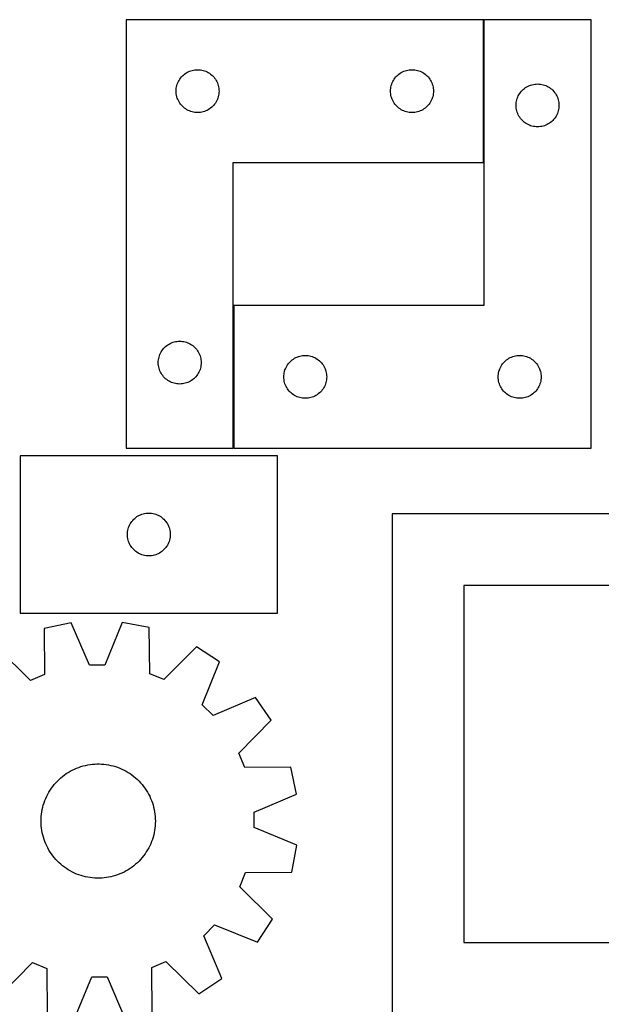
# Model space of a CAD drawing. Header units: millimetres. Extents: x 7 to 1243, y 7 to 2493.
# Tile 9 of 12: x 817 to 1061, y 1268 to 1682. Entities that reach past the tile are written whole.
import ezdxf

# ---------------------------------------------------------------- set-up
doc = ezdxf.new("R2010")
doc.units = ezdxf.units.MM
doc.layers.add('COMMON', color=5, linetype='CONTINUOUS', true_color=0x0000ff)
doc.layers.add('CUT', color=7, linetype='CONTINUOUS', true_color=0x000000)

msp = doc.modelspace()

# ---------------------------------------------------------------- linework, layer by layer
at = {"layer": 'COMMON'}
for p, q in [((1011.862964, 1621.959659), (1011.862964, 1681.959659)), ((906.862964, 1501.959659), (906.862964, 1561.959659))]:
    msp.add_line(p, q, dxfattribs=at)
at = {"layer": 'CUT'}
for p, q in [((861.762962, 1681.959659), (861.762962, 1501.959659)), ((1011.762962, 1681.959659), (861.762962, 1681.959659)), ((1011.762962, 1621.959659), (1011.762962, 1681.959659)), ((1056.962964, 1681.959659), (1011.962964, 1681.959659)), ((1011.962964, 1681.959659), (1011.962964, 1561.959659)), ((1056.962964, 1501.959659), (1056.962964, 1681.959659)), ((884.996403, 1657.893771), (885.399001, 1658.32362)), ((885.399001, 1658.32362), (885.828849, 1658.726217)), ((885.828849, 1658.726217), (886.284109, 1659.099839)), ((886.284109, 1659.099839), (886.76283, 1659.442885)), ((886.76283, 1659.442885), (887.262962, 1659.753888)), ((887.262962, 1659.753888), (887.782364, 1660.031514)), ((887.782364, 1660.031514), (888.318811, 1660.274575)), ((888.318811, 1660.274575), (888.870007, 1660.48203)), ((888.870007, 1660.48203), (889.43359, 1660.652991)), ((889.43359, 1660.652991), (890.007149, 1660.786726)), ((890.007149, 1660.786726), (890.588226, 1660.882663)), ((890.588226, 1660.882663), (891.174334, 1660.940389)), ((891.174334, 1660.940389), (891.762962, 1660.959659)), ((891.762962, 1660.959659), (892.35159, 1660.940389)), ((892.35159, 1660.940389), (892.937697, 1660.882663)), ((892.937697, 1660.882663), (893.518775, 1660.786726)), ((893.518775, 1660.786726), (894.092333, 1660.652991)), ((894.092333, 1660.652991), (894.655917, 1660.48203)), ((894.655917, 1660.48203), (895.207113, 1660.274575)), ((895.207113, 1660.274575), (895.74356, 1660.031514)), ((895.74356, 1660.031514), (896.262962, 1659.753888)), ((896.262962, 1659.753888), (896.763094, 1659.442885)), ((896.763094, 1659.442885), (897.241815, 1659.099839)), ((897.241815, 1659.099839), (897.697074, 1658.726217)), ((897.697074, 1658.726217), (898.126923, 1658.32362)), ((898.126923, 1658.32362), (898.52952, 1657.893771)), ((974.996403, 1657.893771), (975.399001, 1658.32362)), ((975.399001, 1658.32362), (975.828849, 1658.726217)), ((975.828849, 1658.726217), (976.284109, 1659.099839)), ((976.284109, 1659.099839), (976.76283, 1659.442885)), ((976.76283, 1659.442885), (977.262962, 1659.753888)), ((977.262962, 1659.753888), (977.782364, 1660.031514)), ((977.782364, 1660.031514), (978.318811, 1660.274575)), ((978.318811, 1660.274575), (978.870007, 1660.48203)), ((978.870007, 1660.48203), (979.43359, 1660.652991)), ((979.43359, 1660.652991), (980.007149, 1660.786726)), ((980.007149, 1660.786726), (980.588226, 1660.882663)), ((980.588226, 1660.882663), (981.174334, 1660.940389)), ((981.174334, 1660.940389), (981.762962, 1660.959659)), ((981.762962, 1660.959659), (982.35159, 1660.940389)), ((982.35159, 1660.940389), (982.937697, 1660.882663)), ((982.937697, 1660.882663), (983.518775, 1660.786726)), ((983.518775, 1660.786726), (984.092333, 1660.652991)), ((984.092333, 1660.652991), (984.655917, 1660.48203)), ((984.655917, 1660.48203), (985.207113, 1660.274575)), ((985.207113, 1660.274575), (985.74356, 1660.031514)), ((985.74356, 1660.031514), (986.262962, 1659.753888)), ((986.262962, 1659.753888), (986.763094, 1659.442885)), ((986.763094, 1659.442885), (987.241815, 1659.099839)), ((987.241815, 1659.099839), (987.697074, 1658.726217)), ((987.697074, 1658.726217), (988.126923, 1658.32362)), ((988.126923, 1658.32362), (988.52952, 1657.893771)), ((882.935894, 1653.715472), (883.069629, 1654.28903)), ((883.069629, 1654.28903), (883.240591, 1654.852614)), ((883.240591, 1654.852614), (883.448046, 1655.40381)), ((883.448046, 1655.40381), (883.691107, 1655.940257)), ((883.691107, 1655.940257), (883.968733, 1656.459659)), ((883.968733, 1656.459659), (884.279735, 1656.959791)), ((884.279735, 1656.959791), (884.622782, 1657.438512)), ((884.622782, 1657.438512), (884.996403, 1657.893771)), ((898.52952, 1657.893771), (898.903142, 1657.438512)), ((898.903142, 1657.438512), (899.246188, 1656.959791)), ((899.246188, 1656.959791), (899.55719, 1656.459659)), ((899.55719, 1656.459659), (899.834816, 1655.940257)), ((899.834816, 1655.940257), (900.077878, 1655.40381)), ((900.077878, 1655.40381), (900.285333, 1654.852614)), ((900.285333, 1654.852614), (900.456294, 1654.28903)), ((900.456294, 1654.28903), (900.590029, 1653.715472)), ((972.935894, 1653.715472), (973.069629, 1654.28903)), ((973.069629, 1654.28903), (973.240591, 1654.852614)), ((973.240591, 1654.852614), (973.448046, 1655.40381)), ((973.448046, 1655.40381), (973.691107, 1655.940257)), ((973.691107, 1655.940257), (973.968733, 1656.459659)), ((973.968733, 1656.459659), (974.279735, 1656.959791)), ((974.279735, 1656.959791), (974.622782, 1657.438512)), ((974.622782, 1657.438512), (974.996403, 1657.893771)), ((988.52952, 1657.893771), (988.903142, 1657.438512)), ((988.903142, 1657.438512), (989.246188, 1656.959791)), ((989.246188, 1656.959791), (989.55719, 1656.459659)), ((989.55719, 1656.459659), (989.834816, 1655.940257)), ((989.834816, 1655.940257), (990.077878, 1655.40381)), ((990.077878, 1655.40381), (990.285333, 1654.852614)), ((990.285333, 1654.852614), (990.456294, 1654.28903)), ((990.456294, 1654.28903), (990.590029, 1653.715472)), ((1029.962964, 1653.753888), (1030.482366, 1654.031514)), ((1030.482366, 1654.031514), (1031.018813, 1654.274575)), ((1031.018813, 1654.274575), (1031.570009, 1654.48203)), ((1031.570009, 1654.48203), (1032.133592, 1654.652991)), ((1032.133592, 1654.652991), (1032.707151, 1654.786726)), ((1032.707151, 1654.786726), (1033.288228, 1654.882663)), ((1033.288228, 1654.882663), (1033.874336, 1654.940389)), ((1033.874336, 1654.940389), (1034.462964, 1654.959659)), ((1034.462964, 1654.959659), (1035.051592, 1654.940389)), ((1035.051592, 1654.940389), (1035.637699, 1654.882663)), ((1035.637699, 1654.882663), (1036.218777, 1654.786726)), ((1036.218777, 1654.786726), (1036.792335, 1654.652991)), ((1036.792335, 1654.652991), (1037.355919, 1654.48203)), ((1037.355919, 1654.48203), (1037.907115, 1654.274575)), ((1037.907115, 1654.274575), (1038.443562, 1654.031514)), ((1038.443562, 1654.031514), (1038.962964, 1653.753888)), ((882.762962, 1651.959659), (882.782231, 1652.548287)), ((882.782231, 1651.371031), (882.762962, 1651.959659)), ((882.782231, 1652.548287), (882.839958, 1653.134395)), ((882.839958, 1650.784923), (882.782231, 1651.371031)), ((882.839958, 1653.134395), (882.935894, 1653.715472)), ((882.935894, 1650.203846), (882.839958, 1650.784923)), ((883.069629, 1649.630288), (882.935894, 1650.203846)), ((900.590029, 1650.203846), (900.456294, 1649.630288)), ((900.590029, 1653.715472), (900.685965, 1653.134395)), ((900.685965, 1650.784923), (900.590029, 1650.203846)), ((900.685965, 1653.134395), (900.743692, 1652.548287)), ((900.743692, 1651.371031), (900.685965, 1650.784923)), ((900.743692, 1652.548287), (900.762962, 1651.959659)), ((900.762962, 1651.959659), (900.743692, 1651.371031)), ((972.762962, 1651.959659), (972.782231, 1652.548287)), ((972.782231, 1651.371031), (972.762962, 1651.959659)), ((972.782231, 1652.548287), (972.839958, 1653.134395)), ((972.839958, 1650.784923), (972.782231, 1651.371031)), ((972.839958, 1653.134395), (972.935894, 1653.715472)), ((972.935894, 1650.203846), (972.839958, 1650.784923)), ((973.069629, 1649.630288), (972.935894, 1650.203846)), ((990.590029, 1650.203846), (990.456294, 1649.630288)), ((990.590029, 1653.715472), (990.685965, 1653.134395)), ((990.685965, 1650.784923), (990.590029, 1650.203846)), ((990.685965, 1653.134395), (990.743692, 1652.548287)), ((990.743692, 1651.371031), (990.685965, 1650.784923)), ((990.743692, 1652.548287), (990.762962, 1651.959659)), ((990.762962, 1651.959659), (990.743692, 1651.371031)), ((1026.148048, 1649.40381), (1026.391109, 1649.940257)), ((1026.391109, 1649.940257), (1026.668735, 1650.459659)), ((1026.668735, 1650.459659), (1026.979737, 1650.959791)), ((1026.979737, 1650.959791), (1027.322784, 1651.438512)), ((1027.322784, 1651.438512), (1027.696405, 1651.893771)), ((1027.696405, 1651.893771), (1028.099003, 1652.32362)), ((1028.099003, 1652.32362), (1028.528851, 1652.726217)), ((1028.528851, 1652.726217), (1028.984111, 1653.099839)), ((1028.984111, 1653.099839), (1029.462832, 1653.442885)), ((1029.462832, 1653.442885), (1029.962964, 1653.753888)), ((1038.962964, 1653.753888), (1039.463096, 1653.442885)), ((1039.463096, 1653.442885), (1039.941817, 1653.099839)), ((1039.941817, 1653.099839), (1040.397076, 1652.726217)), ((1040.397076, 1652.726217), (1040.826925, 1652.32362)), ((1040.826925, 1652.32362), (1041.229522, 1651.893771)), ((1041.229522, 1651.893771), (1041.603144, 1651.438512)), ((1041.603144, 1651.438512), (1041.94619, 1650.959791)), ((1041.94619, 1650.959791), (1042.257192, 1650.459659)), ((1042.257192, 1650.459659), (1042.534818, 1649.940257)), ((1042.534818, 1649.940257), (1042.77788, 1649.40381)), ((883.240591, 1649.066704), (883.069629, 1649.630288)), ((883.448046, 1648.515508), (883.240591, 1649.066704)), ((883.691107, 1647.979061), (883.448046, 1648.515508)), ((883.968733, 1647.459659), (883.691107, 1647.979061)), ((884.279735, 1646.959527), (883.968733, 1647.459659)), ((884.622782, 1646.480806), (884.279735, 1646.959527)), ((884.996403, 1646.025547), (884.622782, 1646.480806)), ((885.399001, 1645.595698), (884.996403, 1646.025547)), ((898.52952, 1646.025547), (898.126923, 1645.595698)), ((898.903142, 1646.480806), (898.52952, 1646.025547)), ((899.246188, 1646.959527), (898.903142, 1646.480806)), ((899.55719, 1647.459659), (899.246188, 1646.959527)), ((899.834816, 1647.979061), (899.55719, 1647.459659)), ((900.077878, 1648.515508), (899.834816, 1647.979061)), ((900.285333, 1649.066704), (900.077878, 1648.515508)), ((900.456294, 1649.630288), (900.285333, 1649.066704)), ((973.240591, 1649.066704), (973.069629, 1649.630288)), ((973.448046, 1648.515508), (973.240591, 1649.066704)), ((973.691107, 1647.979061), (973.448046, 1648.515508)), ((973.968733, 1647.459659), (973.691107, 1647.979061)), ((974.279735, 1646.959527), (973.968733, 1647.459659)), ((974.622782, 1646.480806), (974.279735, 1646.959527)), ((974.996403, 1646.025547), (974.622782, 1646.480806)), ((975.399001, 1645.595698), (974.996403, 1646.025547)), ((988.52952, 1646.025547), (988.126923, 1645.595698)), ((988.903142, 1646.480806), (988.52952, 1646.025547)), ((989.246188, 1646.959527), (988.903142, 1646.480806)), ((989.55719, 1647.459659), (989.246188, 1646.959527)), ((989.834816, 1647.979061), (989.55719, 1647.459659)), ((990.077878, 1648.515508), (989.834816, 1647.979061)), ((990.285333, 1649.066704), (990.077878, 1648.515508)), ((990.456294, 1649.630288), (990.285333, 1649.066704)), ((1025.462964, 1645.959659), (1025.482233, 1646.548287)), ((1025.482233, 1645.371031), (1025.462964, 1645.959659)), ((1025.482233, 1646.548287), (1025.53996, 1647.134395)), ((1025.53996, 1647.134395), (1025.635896, 1647.715472)), ((1025.635896, 1647.715472), (1025.769631, 1648.28903)), ((1025.769631, 1648.28903), (1025.940593, 1648.852614)), ((1025.940593, 1648.852614), (1026.148048, 1649.40381)), ((1042.77788, 1649.40381), (1042.985335, 1648.852614)), ((1042.985335, 1648.852614), (1043.156296, 1648.28903)), ((1043.156296, 1648.28903), (1043.290031, 1647.715472)), ((1043.290031, 1647.715472), (1043.385967, 1647.134395)), ((1043.385967, 1647.134395), (1043.443694, 1646.548287)), ((1043.443694, 1646.548287), (1043.462964, 1645.959659)), ((1043.462964, 1645.959659), (1043.443694, 1645.371031)), ((885.828849, 1645.193101), (885.399001, 1645.595698)), ((886.284109, 1644.819479), (885.828849, 1645.193101)), ((886.76283, 1644.476432), (886.284109, 1644.819479)), ((887.262962, 1644.16543), (886.76283, 1644.476432)), ((887.782364, 1643.887804), (887.262962, 1644.16543)), ((888.318811, 1643.644743), (887.782364, 1643.887804)), ((888.870007, 1643.437288), (888.318811, 1643.644743)), ((889.43359, 1643.266327), (888.870007, 1643.437288)), ((890.007149, 1643.132591), (889.43359, 1643.266327)), ((890.588226, 1643.036655), (890.007149, 1643.132591)), ((891.174334, 1642.978929), (890.588226, 1643.036655)), ((891.762962, 1642.959659), (891.174334, 1642.978929)), ((892.35159, 1642.978929), (891.762962, 1642.959659)), ((892.937697, 1643.036655), (892.35159, 1642.978929)), ((893.518775, 1643.132591), (892.937697, 1643.036655)), ((894.092333, 1643.266327), (893.518775, 1643.132591)), ((894.655917, 1643.437288), (894.092333, 1643.266327)), ((895.207113, 1643.644743), (894.655917, 1643.437288)), ((895.74356, 1643.887804), (895.207113, 1643.644743)), ((896.262962, 1644.16543), (895.74356, 1643.887804)), ((896.763094, 1644.476432), (896.262962, 1644.16543)), ((897.241815, 1644.819479), (896.763094, 1644.476432)), ((897.697074, 1645.193101), (897.241815, 1644.819479)), ((898.126923, 1645.595698), (897.697074, 1645.193101)), ((975.828849, 1645.193101), (975.399001, 1645.595698)), ((976.284109, 1644.819479), (975.828849, 1645.193101)), ((976.76283, 1644.476432), (976.284109, 1644.819479)), ((977.262962, 1644.16543), (976.76283, 1644.476432)), ((977.782364, 1643.887804), (977.262962, 1644.16543)), ((978.318811, 1643.644743), (977.782364, 1643.887804)), ((978.870007, 1643.437288), (978.318811, 1643.644743)), ((979.43359, 1643.266327), (978.870007, 1643.437288)), ((980.007149, 1643.132591), (979.43359, 1643.266327)), ((980.588226, 1643.036655), (980.007149, 1643.132591)), ((981.174334, 1642.978929), (980.588226, 1643.036655)), ((981.762962, 1642.959659), (981.174334, 1642.978929)), ((982.35159, 1642.978929), (981.762962, 1642.959659)), ((982.937697, 1643.036655), (982.35159, 1642.978929)), ((983.518775, 1643.132591), (982.937697, 1643.036655)), ((984.092333, 1643.266327), (983.518775, 1643.132591)), ((984.655917, 1643.437288), (984.092333, 1643.266327)), ((985.207113, 1643.644743), (984.655917, 1643.437288)), ((985.74356, 1643.887804), (985.207113, 1643.644743)), ((986.262962, 1644.16543), (985.74356, 1643.887804)), ((986.763094, 1644.476432), (986.262962, 1644.16543)), ((987.241815, 1644.819479), (986.763094, 1644.476432)), ((987.697074, 1645.193101), (987.241815, 1644.819479)), ((988.126923, 1645.595698), (987.697074, 1645.193101)), ((1025.53996, 1644.784923), (1025.482233, 1645.371031)), ((1025.635896, 1644.203846), (1025.53996, 1644.784923)), ((1025.769631, 1643.630288), (1025.635896, 1644.203846)), ((1025.940593, 1643.066704), (1025.769631, 1643.630288)), ((1026.148048, 1642.515508), (1025.940593, 1643.066704)), ((1026.391109, 1641.979061), (1026.148048, 1642.515508)), ((1026.668735, 1641.459659), (1026.391109, 1641.979061)), ((1042.534818, 1641.979061), (1042.257192, 1641.459659)), ((1042.77788, 1642.515508), (1042.534818, 1641.979061)), ((1042.985335, 1643.066704), (1042.77788, 1642.515508)), ((1043.156296, 1643.630288), (1042.985335, 1643.066704)), ((1043.290031, 1644.203846), (1043.156296, 1643.630288)), ((1043.385967, 1644.784923), (1043.290031, 1644.203846)), ((1043.443694, 1645.371031), (1043.385967, 1644.784923)), ((1026.979737, 1640.959527), (1026.668735, 1641.459659)), ((1027.322784, 1640.480806), (1026.979737, 1640.959527)), ((1027.696405, 1640.025547), (1027.322784, 1640.480806)), ((1028.099003, 1639.595698), (1027.696405, 1640.025547)), ((1028.528851, 1639.193101), (1028.099003, 1639.595698)), ((1028.984111, 1638.819479), (1028.528851, 1639.193101)), ((1029.462832, 1638.476432), (1028.984111, 1638.819479)), ((1029.962964, 1638.16543), (1029.462832, 1638.476432)), ((1030.482366, 1637.887804), (1029.962964, 1638.16543)), ((1031.018813, 1637.644743), (1030.482366, 1637.887804)), ((1031.570009, 1637.437288), (1031.018813, 1637.644743)), ((1032.133592, 1637.266327), (1031.570009, 1637.437288)), ((1037.355919, 1637.437288), (1036.792335, 1637.266327)), ((1037.907115, 1637.644743), (1037.355919, 1637.437288)), ((1038.443562, 1637.887804), (1037.907115, 1637.644743)), ((1038.962964, 1638.16543), (1038.443562, 1637.887804)), ((1039.463096, 1638.476432), (1038.962964, 1638.16543)), ((1039.941817, 1638.819479), (1039.463096, 1638.476432)), ((1040.397076, 1639.193101), (1039.941817, 1638.819479)), ((1040.826925, 1639.595698), (1040.397076, 1639.193101)), ((1041.229522, 1640.025547), (1040.826925, 1639.595698)), ((1041.603144, 1640.480806), (1041.229522, 1640.025547)), ((1041.94619, 1640.959527), (1041.603144, 1640.480806)), ((1042.257192, 1641.459659), (1041.94619, 1640.959527)), ((1032.707151, 1637.132591), (1032.133592, 1637.266327)), ((1033.288228, 1637.036655), (1032.707151, 1637.132591)), ((1033.874336, 1636.978929), (1033.288228, 1637.036655)), ((1034.462964, 1636.959659), (1033.874336, 1636.978929)), ((1035.051592, 1636.978929), (1034.462964, 1636.959659)), ((1035.637699, 1637.036655), (1035.051592, 1636.978929)), ((1036.218777, 1637.132591), (1035.637699, 1637.036655)), ((1036.792335, 1637.266327), (1036.218777, 1637.132591)), ((906.762962, 1501.959659), (906.762962, 1621.959659)), ((906.762962, 1621.959659), (1011.762962, 1621.959659)), ((1011.962964, 1561.959659), (906.962964, 1561.959659)), ((906.962964, 1561.959659), (906.962964, 1501.959659)), ((880.818811, 1546.274575), (881.370007, 1546.48203)), ((881.370007, 1546.48203), (881.93359, 1546.652991)), ((881.93359, 1546.652991), (882.507149, 1546.786726)), ((882.507149, 1546.786726), (883.088226, 1546.882663)), ((883.088226, 1546.882663), (883.674334, 1546.940389)), ((883.674334, 1546.940389), (884.262962, 1546.959659)), ((884.262962, 1546.959659), (884.85159, 1546.940389)), ((884.85159, 1546.940389), (885.437697, 1546.882663)), ((885.437697, 1546.882663), (886.018775, 1546.786726)), ((886.018775, 1546.786726), (886.592333, 1546.652991)), ((886.592333, 1546.652991), (887.155917, 1546.48203)), ((887.155917, 1546.48203), (887.707113, 1546.274575)), ((876.191107, 1541.940257), (876.468733, 1542.459659)), ((876.468733, 1542.459659), (876.779735, 1542.959791)), ((876.779735, 1542.959791), (877.122782, 1543.438512)), ((877.122782, 1543.438512), (877.496403, 1543.893771)), ((877.496403, 1543.893771), (877.899001, 1544.32362)), ((877.899001, 1544.32362), (878.328849, 1544.726217)), ((878.328849, 1544.726217), (878.784109, 1545.099839)), ((878.784109, 1545.099839), (879.26283, 1545.442885)), ((879.26283, 1545.442885), (879.762962, 1545.753888)), ((879.762962, 1545.753888), (880.282364, 1546.031514)), ((880.282364, 1546.031514), (880.818811, 1546.274575)), ((887.707113, 1546.274575), (888.24356, 1546.031514)), ((888.24356, 1546.031514), (888.762962, 1545.753888)), ((888.762962, 1545.753888), (889.263094, 1545.442885)), ((889.263094, 1545.442885), (889.741815, 1545.099839)), ((889.741815, 1545.099839), (890.197074, 1544.726217)), ((890.197074, 1544.726217), (890.626923, 1544.32362)), ((890.626923, 1544.32362), (891.02952, 1543.893771)), ((891.02952, 1543.893771), (891.403142, 1543.438512)), ((891.403142, 1543.438512), (891.746188, 1542.959791)), ((891.746188, 1542.959791), (892.05719, 1542.459659)), ((892.05719, 1542.459659), (892.334816, 1541.940257)), ((875.262962, 1537.959659), (875.282231, 1538.548287)), ((875.282231, 1538.548287), (875.339958, 1539.134395)), ((875.339958, 1539.134395), (875.435894, 1539.715472)), ((875.435894, 1539.715472), (875.569629, 1540.28903)), ((875.569629, 1540.28903), (875.740591, 1540.852614)), ((875.740591, 1540.852614), (875.948046, 1541.40381)), ((875.948046, 1541.40381), (876.191107, 1541.940257)), ((892.334816, 1541.940257), (892.577878, 1541.40381)), ((892.577878, 1541.40381), (892.785333, 1540.852614)), ((892.785333, 1540.852614), (892.956294, 1540.28903)), ((892.956294, 1540.28903), (893.090029, 1539.715472)), ((893.090029, 1539.715472), (893.185965, 1539.134395)), ((893.185965, 1539.134395), (893.243692, 1538.548287)), ((893.243692, 1538.548287), (893.262962, 1537.959659)), ((930.196405, 1537.893771), (930.599003, 1538.32362)), ((930.599003, 1538.32362), (931.028851, 1538.726217)), ((931.028851, 1538.726217), (931.484111, 1539.099839)), ((931.484111, 1539.099839), (931.962832, 1539.442885)), ((931.962832, 1539.442885), (932.462964, 1539.753888)), ((932.462964, 1539.753888), (932.982366, 1540.031514)), ((932.982366, 1540.031514), (933.518813, 1540.274575)), ((933.518813, 1540.274575), (934.070009, 1540.48203)), ((934.070009, 1540.48203), (934.633592, 1540.652991)), ((934.633592, 1540.652991), (935.207151, 1540.786726)), ((935.207151, 1540.786726), (935.788228, 1540.882663)), ((935.788228, 1540.882663), (936.374336, 1540.940389)), ((936.374336, 1540.940389), (936.962964, 1540.959659)), ((936.962964, 1540.959659), (937.551592, 1540.940389)), ((937.551592, 1540.940389), (938.137699, 1540.882663)), ((938.137699, 1540.882663), (938.718777, 1540.786726)), ((938.718777, 1540.786726), (939.292335, 1540.652991)), ((939.292335, 1540.652991), (939.855919, 1540.48203)), ((939.855919, 1540.48203), (940.407115, 1540.274575)), ((940.407115, 1540.274575), (940.943562, 1540.031514)), ((940.943562, 1540.031514), (941.462964, 1539.753888)), ((941.462964, 1539.753888), (941.963096, 1539.442885)), ((941.963096, 1539.442885), (942.441817, 1539.099839)), ((942.441817, 1539.099839), (942.897076, 1538.726217)), ((942.897076, 1538.726217), (943.326925, 1538.32362)), ((943.326925, 1538.32362), (943.729522, 1537.893771)), ((1020.196405, 1537.893771), (1020.599003, 1538.32362)), ((1020.599003, 1538.32362), (1021.028851, 1538.726217)), ((1021.028851, 1538.726217), (1021.484111, 1539.099839)), ((1021.484111, 1539.099839), (1021.962832, 1539.442885)), ((1021.962832, 1539.442885), (1022.462964, 1539.753888)), ((1022.462964, 1539.753888), (1022.982366, 1540.031514)), ((1022.982366, 1540.031514), (1023.518813, 1540.274575)), ((1023.518813, 1540.274575), (1024.070009, 1540.48203)), ((1024.070009, 1540.48203), (1024.633592, 1540.652991)), ((1024.633592, 1540.652991), (1025.207151, 1540.786726)), ((1025.207151, 1540.786726), (1025.788228, 1540.882663)), ((1025.788228, 1540.882663), (1026.374336, 1540.940389)), ((1026.374336, 1540.940389), (1026.962964, 1540.959659)), ((1026.962964, 1540.959659), (1027.551592, 1540.940389)), ((1027.551592, 1540.940389), (1028.137699, 1540.882663)), ((1028.137699, 1540.882663), (1028.718777, 1540.786726)), ((1028.718777, 1540.786726), (1029.292335, 1540.652991)), ((1029.292335, 1540.652991), (1029.855919, 1540.48203)), ((1029.855919, 1540.48203), (1030.407115, 1540.274575)), ((1030.407115, 1540.274575), (1030.943562, 1540.031514)), ((1030.943562, 1540.031514), (1031.462964, 1539.753888)), ((1031.462964, 1539.753888), (1031.963096, 1539.442885)), ((1031.963096, 1539.442885), (1032.441817, 1539.099839)), ((1032.441817, 1539.099839), (1032.897076, 1538.726217)), ((1032.897076, 1538.726217), (1033.326925, 1538.32362)), ((1033.326925, 1538.32362), (1033.729522, 1537.893771)), ((875.282231, 1537.371031), (875.262962, 1537.959659)), ((875.339958, 1536.784923), (875.282231, 1537.371031)), ((875.435894, 1536.203846), (875.339958, 1536.784923)), ((875.569629, 1535.630288), (875.435894, 1536.203846)), ((875.740591, 1535.066704), (875.569629, 1535.630288)), ((875.948046, 1534.515508), (875.740591, 1535.066704)), ((876.191107, 1533.979061), (875.948046, 1534.515508)), ((892.577878, 1534.515508), (892.334816, 1533.979061)), ((892.785333, 1535.066704), (892.577878, 1534.515508)), ((892.956294, 1535.630288), (892.785333, 1535.066704)), ((893.090029, 1536.203846), (892.956294, 1535.630288)), ((893.185965, 1536.784923), (893.090029, 1536.203846)), ((893.243692, 1537.371031), (893.185965, 1536.784923)), ((893.262962, 1537.959659), (893.243692, 1537.371031)), ((928.135896, 1533.715472), (928.269631, 1534.28903)), ((928.269631, 1534.28903), (928.440593, 1534.852614)), ((928.440593, 1534.852614), (928.648048, 1535.40381)), ((928.648048, 1535.40381), (928.891109, 1535.940257)), ((928.891109, 1535.940257), (929.168735, 1536.459659)), ((929.168735, 1536.459659), (929.479737, 1536.959791)), ((929.479737, 1536.959791), (929.822784, 1537.438512)), ((929.822784, 1537.438512), (930.196405, 1537.893771)), ((943.729522, 1537.893771), (944.103144, 1537.438512)), ((944.103144, 1537.438512), (944.44619, 1536.959791)), ((944.44619, 1536.959791), (944.757192, 1536.459659)), ((944.757192, 1536.459659), (945.034818, 1535.940257)), ((945.034818, 1535.940257), (945.27788, 1535.40381)), ((945.27788, 1535.40381), (945.485335, 1534.852614)), ((945.485335, 1534.852614), (945.656296, 1534.28903)), ((945.656296, 1534.28903), (945.790031, 1533.715472)), ((1018.135896, 1533.715472), (1018.269631, 1534.28903)), ((1018.269631, 1534.28903), (1018.440593, 1534.852614)), ((1018.440593, 1534.852614), (1018.648048, 1535.40381)), ((1018.648048, 1535.40381), (1018.891109, 1535.940257)), ((1018.891109, 1535.940257), (1019.168735, 1536.459659)), ((1019.168735, 1536.459659), (1019.479737, 1536.959791)), ((1019.479737, 1536.959791), (1019.822784, 1537.438512)), ((1019.822784, 1537.438512), (1020.196405, 1537.893771)), ((1033.729522, 1537.893771), (1034.103144, 1537.438512)), ((1034.103144, 1537.438512), (1034.44619, 1536.959791)), ((1034.44619, 1536.959791), (1034.757192, 1536.459659)), ((1034.757192, 1536.459659), (1035.034818, 1535.940257)), ((1035.034818, 1535.940257), (1035.27788, 1535.40381)), ((1035.27788, 1535.40381), (1035.485335, 1534.852614)), ((1035.485335, 1534.852614), (1035.656296, 1534.28903)), ((1035.656296, 1534.28903), (1035.790031, 1533.715472)), ((876.468733, 1533.459659), (876.191107, 1533.979061)), ((876.779735, 1532.959527), (876.468733, 1533.459659)), ((877.122782, 1532.480806), (876.779735, 1532.959527)), ((877.496403, 1532.025547), (877.122782, 1532.480806)), ((877.899001, 1531.595698), (877.496403, 1532.025547)), ((878.328849, 1531.193101), (877.899001, 1531.595698)), ((878.784109, 1530.819479), (878.328849, 1531.193101)), ((879.26283, 1530.476432), (878.784109, 1530.819479)), ((879.762962, 1530.16543), (879.26283, 1530.476432)), ((880.282364, 1529.887804), (879.762962, 1530.16543)), ((888.762962, 1530.16543), (888.24356, 1529.887804)), ((889.263094, 1530.476432), (888.762962, 1530.16543)), ((889.741815, 1530.819479), (889.263094, 1530.476432)), ((890.197074, 1531.193101), (889.741815, 1530.819479)), ((890.626923, 1531.595698), (890.197074, 1531.193101)), ((891.02952, 1532.025547), (890.626923, 1531.595698)), ((891.403142, 1532.480806), (891.02952, 1532.025547)), ((891.746188, 1532.959527), (891.403142, 1532.480806)), ((892.05719, 1533.459659), (891.746188, 1532.959527)), ((892.334816, 1533.979061), (892.05719, 1533.459659)), ((927.962964, 1531.959659), (927.982233, 1532.548287)), ((927.982233, 1531.371031), (927.962964, 1531.959659)), ((927.982233, 1532.548287), (928.03996, 1533.134395)), ((928.03996, 1530.784923), (927.982233, 1531.371031)), ((928.03996, 1533.134395), (928.135896, 1533.715472)), ((928.135896, 1530.203846), (928.03996, 1530.784923)), ((928.269631, 1529.630288), (928.135896, 1530.203846)), ((945.790031, 1530.203846), (945.656296, 1529.630288)), ((945.790031, 1533.715472), (945.885967, 1533.134395)), ((945.885967, 1530.784923), (945.790031, 1530.203846)), ((945.885967, 1533.134395), (945.943694, 1532.548287)), ((945.943694, 1531.371031), (945.885967, 1530.784923)), ((945.943694, 1532.548287), (945.962964, 1531.959659)), ((945.962964, 1531.959659), (945.943694, 1531.371031)), ((1017.962964, 1531.959659), (1017.982233, 1532.548287)), ((1017.982233, 1531.371031), (1017.962964, 1531.959659)), ((1017.982233, 1532.548287), (1018.03996, 1533.134395)), ((1018.03996, 1530.784923), (1017.982233, 1531.371031)), ((1018.03996, 1533.134395), (1018.135896, 1533.715472)), ((1018.135896, 1530.203846), (1018.03996, 1530.784923)), ((1018.269631, 1529.630288), (1018.135896, 1530.203846)), ((1035.790031, 1530.203846), (1035.656296, 1529.630288)), ((1035.790031, 1533.715472), (1035.885967, 1533.134395)), ((1035.885967, 1530.784923), (1035.790031, 1530.203846)), ((1035.885967, 1533.134395), (1035.943694, 1532.548287)), ((1035.943694, 1531.371031), (1035.885967, 1530.784923)), ((1035.943694, 1532.548287), (1035.962964, 1531.959659)), ((1035.962964, 1531.959659), (1035.943694, 1531.371031)), ((880.818811, 1529.644743), (880.282364, 1529.887804)), ((881.370007, 1529.437288), (880.818811, 1529.644743)), ((881.93359, 1529.266327), (881.370007, 1529.437288)), ((882.507149, 1529.132591), (881.93359, 1529.266327)), ((883.088226, 1529.036655), (882.507149, 1529.132591)), ((883.674334, 1528.978929), (883.088226, 1529.036655)), ((884.262962, 1528.959659), (883.674334, 1528.978929)), ((884.85159, 1528.978929), (884.262962, 1528.959659)), ((885.437697, 1529.036655), (884.85159, 1528.978929)), ((886.018775, 1529.132591), (885.437697, 1529.036655)), ((886.592333, 1529.266327), (886.018775, 1529.132591)), ((887.155917, 1529.437288), (886.592333, 1529.266327)), ((887.707113, 1529.644743), (887.155917, 1529.437288)), ((888.24356, 1529.887804), (887.707113, 1529.644743)), ((928.440593, 1529.066704), (928.269631, 1529.630288)), ((928.648048, 1528.515508), (928.440593, 1529.066704)), ((928.891109, 1527.979061), (928.648048, 1528.515508)), ((929.168735, 1527.459659), (928.891109, 1527.979061)), ((929.479737, 1526.959527), (929.168735, 1527.459659)), ((929.822784, 1526.480806), (929.479737, 1526.959527)), ((930.196405, 1526.025547), (929.822784, 1526.480806)), ((930.599003, 1525.595698), (930.196405, 1526.025547)), ((943.729522, 1526.025547), (943.326925, 1525.595698)), ((944.103144, 1526.480806), (943.729522, 1526.025547)), ((944.44619, 1526.959527), (944.103144, 1526.480806)), ((944.757192, 1527.459659), (944.44619, 1526.959527)), ((945.034818, 1527.979061), (944.757192, 1527.459659)), ((945.27788, 1528.515508), (945.034818, 1527.979061)), ((945.485335, 1529.066704), (945.27788, 1528.515508)), ((945.656296, 1529.630288), (945.485335, 1529.066704)), ((1018.440593, 1529.066704), (1018.269631, 1529.630288)), ((1018.648048, 1528.515508), (1018.440593, 1529.066704)), ((1018.891109, 1527.979061), (1018.648048, 1528.515508)), ((1019.168735, 1527.459659), (1018.891109, 1527.979061)), ((1019.479737, 1526.959527), (1019.168735, 1527.459659)), ((1019.822784, 1526.480806), (1019.479737, 1526.959527)), ((1020.196405, 1526.025547), (1019.822784, 1526.480806)), ((1020.599003, 1525.595698), (1020.196405, 1526.025547)), ((1033.729522, 1526.025547), (1033.326925, 1525.595698)), ((1034.103144, 1526.480806), (1033.729522, 1526.025547)), ((1034.44619, 1526.959527), (1034.103144, 1526.480806)), ((1034.757192, 1527.459659), (1034.44619, 1526.959527)), ((1035.034818, 1527.979061), (1034.757192, 1527.459659)), ((1035.27788, 1528.515508), (1035.034818, 1527.979061)), ((1035.485335, 1529.066704), (1035.27788, 1528.515508)), ((1035.656296, 1529.630288), (1035.485335, 1529.066704)), ((931.028851, 1525.193101), (930.599003, 1525.595698)), ((931.484111, 1524.819479), (931.028851, 1525.193101)), ((931.962832, 1524.476432), (931.484111, 1524.819479)), ((932.462964, 1524.16543), (931.962832, 1524.476432)), ((932.982366, 1523.887804), (932.462964, 1524.16543)), ((933.518813, 1523.644743), (932.982366, 1523.887804)), ((934.070009, 1523.437288), (933.518813, 1523.644743)), ((934.633592, 1523.266327), (934.070009, 1523.437288)), ((935.207151, 1523.132591), (934.633592, 1523.266327)), ((935.788228, 1523.036655), (935.207151, 1523.132591)), ((936.374336, 1522.978929), (935.788228, 1523.036655)), ((936.962964, 1522.959659), (936.374336, 1522.978929)), ((937.551592, 1522.978929), (936.962964, 1522.959659)), ((938.137699, 1523.036655), (937.551592, 1522.978929)), ((938.718777, 1523.132591), (938.137699, 1523.036655)), ((939.292335, 1523.266327), (938.718777, 1523.132591)), ((939.855919, 1523.437288), (939.292335, 1523.266327)), ((940.407115, 1523.644743), (939.855919, 1523.437288)), ((940.943562, 1523.887804), (940.407115, 1523.644743)), ((941.462964, 1524.16543), (940.943562, 1523.887804)), ((941.963096, 1524.476432), (941.462964, 1524.16543)), ((942.441817, 1524.819479), (941.963096, 1524.476432)), ((942.897076, 1525.193101), (942.441817, 1524.819479)), ((943.326925, 1525.595698), (942.897076, 1525.193101)), ((1021.028851, 1525.193101), (1020.599003, 1525.595698)), ((1021.484111, 1524.819479), (1021.028851, 1525.193101)), ((1021.962832, 1524.476432), (1021.484111, 1524.819479)), ((1022.462964, 1524.16543), (1021.962832, 1524.476432)), ((1022.982366, 1523.887804), (1022.462964, 1524.16543)), ((1023.518813, 1523.644743), (1022.982366, 1523.887804)), ((1024.070009, 1523.437288), (1023.518813, 1523.644743)), ((1024.633592, 1523.266327), (1024.070009, 1523.437288)), ((1025.207151, 1523.132591), (1024.633592, 1523.266327)), ((1025.788228, 1523.036655), (1025.207151, 1523.132591)), ((1026.374336, 1522.978929), (1025.788228, 1523.036655)), ((1026.962964, 1522.959659), (1026.374336, 1522.978929)), ((1027.551592, 1522.978929), (1026.962964, 1522.959659)), ((1028.137699, 1523.036655), (1027.551592, 1522.978929)), ((1028.718777, 1523.132591), (1028.137699, 1523.036655)), ((1029.292335, 1523.266327), (1028.718777, 1523.132591)), ((1029.855919, 1523.437288), (1029.292335, 1523.266327)), ((1030.407115, 1523.644743), (1029.855919, 1523.437288)), ((1030.943562, 1523.887804), (1030.407115, 1523.644743)), ((1031.462964, 1524.16543), (1030.943562, 1523.887804)), ((1031.963096, 1524.476432), (1031.462964, 1524.16543)), ((1032.441817, 1524.819479), (1031.963096, 1524.476432)), ((1032.897076, 1525.193101), (1032.441817, 1524.819479)), ((1033.326925, 1525.595698), (1032.897076, 1525.193101)), ((861.762962, 1501.959659), (906.762962, 1501.959659)), ((906.962964, 1501.959659), (1056.962964, 1501.959659)), ((925.295163, 1498.774966), (817.295163, 1498.774966)), ((817.295163, 1498.774966), (817.295163, 1432.774966)), ((925.295163, 1432.774966), (925.295163, 1498.774966)), ((864.528605, 1471.709078), (864.931202, 1472.138927)), ((864.931202, 1472.138927), (865.361051, 1472.541524)), ((865.361051, 1472.541524), (865.81631, 1472.915146)), ((865.81631, 1472.915146), (866.295031, 1473.258192)), ((866.295031, 1473.258192), (866.795163, 1473.569195)), ((866.795163, 1473.569195), (867.314565, 1473.846821)), ((867.314565, 1473.846821), (867.851012, 1474.089882)), ((867.851012, 1474.089882), (868.402208, 1474.297337)), ((868.402208, 1474.297337), (868.965792, 1474.468298)), ((868.965792, 1474.468298), (869.53935, 1474.602033)), ((869.53935, 1474.602033), (870.120427, 1474.69797)), ((870.120427, 1474.69797), (870.706535, 1474.755696)), ((870.706535, 1474.755696), (871.295163, 1474.774966)), ((871.295163, 1474.774966), (871.883791, 1474.755696)), ((871.883791, 1474.755696), (872.469899, 1474.69797)), ((872.469899, 1474.69797), (873.050976, 1474.602033)), ((873.050976, 1474.602033), (873.624535, 1474.468298)), ((873.624535, 1474.468298), (874.188118, 1474.297337)), ((874.188118, 1474.297337), (874.739314, 1474.089882)), ((874.739314, 1474.089882), (875.275761, 1473.846821)), ((875.275761, 1473.846821), (875.795163, 1473.569195)), ((875.795163, 1473.569195), (876.295295, 1473.258192)), ((876.295295, 1473.258192), (876.774016, 1472.915146)), ((876.774016, 1472.915146), (877.229276, 1472.541524)), ((877.229276, 1472.541524), (877.659124, 1472.138927)), ((877.659124, 1472.138927), (878.061721, 1471.709078)), ((1243.482634, 1474.388368), (973.482634, 1474.388368)), ((973.482634, 1474.388368), (973.482634, 1264.388368)), ((862.468096, 1467.530779), (862.601831, 1468.104337)), ((862.601831, 1468.104337), (862.772792, 1468.667921)), ((862.772792, 1468.667921), (862.980247, 1469.219117)), ((862.980247, 1469.219117), (863.223309, 1469.755564)), ((863.223309, 1469.755564), (863.500935, 1470.274966)), ((863.500935, 1470.274966), (863.811937, 1470.775098)), ((863.811937, 1470.775098), (864.154983, 1471.253819)), ((864.154983, 1471.253819), (864.528605, 1471.709078)), ((878.061721, 1471.709078), (878.435343, 1471.253819)), ((878.435343, 1471.253819), (878.77839, 1470.775098)), ((878.77839, 1470.775098), (879.089392, 1470.274966)), ((879.089392, 1470.274966), (879.367018, 1469.755564)), ((879.367018, 1469.755564), (879.610079, 1469.219117)), ((879.610079, 1469.219117), (879.817534, 1468.667921)), ((879.817534, 1468.667921), (879.988496, 1468.104337)), ((879.988496, 1468.104337), (880.122231, 1467.530779)), ((862.295163, 1465.774966), (862.314433, 1466.363594)), ((862.314433, 1465.186338), (862.295163, 1465.774966)), ((862.314433, 1466.363594), (862.372159, 1466.949702)), ((862.372159, 1464.60023), (862.314433, 1465.186338)), ((862.372159, 1466.949702), (862.468096, 1467.530779)), ((862.468096, 1464.019153), (862.372159, 1464.60023)), ((862.601831, 1463.445595), (862.468096, 1464.019153)), ((880.122231, 1464.019153), (879.988496, 1463.445595)), ((880.122231, 1467.530779), (880.218167, 1466.949702)), ((880.218167, 1464.60023), (880.122231, 1464.019153)), ((880.218167, 1466.949702), (880.275894, 1466.363594)), ((880.275894, 1465.186338), (880.218167, 1464.60023)), ((880.275894, 1466.363594), (880.295163, 1465.774966)), ((880.295163, 1465.774966), (880.275894, 1465.186338)), ((862.772792, 1462.882011), (862.601831, 1463.445595)), ((862.980247, 1462.330815), (862.772792, 1462.882011)), ((863.223309, 1461.794368), (862.980247, 1462.330815)), ((863.500935, 1461.274966), (863.223309, 1461.794368)), ((863.811937, 1460.774834), (863.500935, 1461.274966)), ((864.154983, 1460.296113), (863.811937, 1460.774834)), ((864.528605, 1459.840854), (864.154983, 1460.296113)), ((864.931202, 1459.411005), (864.528605, 1459.840854)), ((878.061721, 1459.840854), (877.659124, 1459.411005)), ((878.435343, 1460.296113), (878.061721, 1459.840854)), ((878.77839, 1460.774834), (878.435343, 1460.296113)), ((879.089392, 1461.274966), (878.77839, 1460.774834)), ((879.367018, 1461.794368), (879.089392, 1461.274966)), ((879.610079, 1462.330815), (879.367018, 1461.794368)), ((879.817534, 1462.882011), (879.610079, 1462.330815)), ((879.988496, 1463.445595), (879.817534, 1462.882011)), ((865.361051, 1459.008408), (864.931202, 1459.411005)), ((865.81631, 1458.634786), (865.361051, 1459.008408)), ((866.295031, 1458.291739), (865.81631, 1458.634786)), ((866.795163, 1457.980737), (866.295031, 1458.291739)), ((867.314565, 1457.703111), (866.795163, 1457.980737)), ((867.851012, 1457.46005), (867.314565, 1457.703111)), ((868.402208, 1457.252595), (867.851012, 1457.46005)), ((868.965792, 1457.081633), (868.402208, 1457.252595)), ((869.53935, 1456.947898), (868.965792, 1457.081633)), ((870.120427, 1456.851962), (869.53935, 1456.947898)), ((870.706535, 1456.794236), (870.120427, 1456.851962)), ((871.295163, 1456.774966), (870.706535, 1456.794236)), ((871.883791, 1456.794236), (871.295163, 1456.774966)), ((872.469899, 1456.851962), (871.883791, 1456.794236)), ((873.050976, 1456.947898), (872.469899, 1456.851962)), ((873.624535, 1457.081633), (873.050976, 1456.947898)), ((874.188118, 1457.252595), (873.624535, 1457.081633)), ((874.739314, 1457.46005), (874.188118, 1457.252595)), ((875.275761, 1457.703111), (874.739314, 1457.46005)), ((875.795163, 1457.980737), (875.275761, 1457.703111)), ((876.295295, 1458.291739), (875.795163, 1457.980737)), ((876.774016, 1458.634786), (876.295295, 1458.291739)), ((877.229276, 1459.008408), (876.774016, 1458.634786)), ((877.659124, 1459.411005), (877.229276, 1459.008408)), ((1213.482634, 1444.388368), (1003.482634, 1444.388368)), ((1003.482634, 1444.388368), (1003.482634, 1294.388368)), ((817.295163, 1432.774966), (925.295163, 1432.774966)), ((838.719361, 1428.655041), (827.422114, 1426.318875)), ((846.3311, 1410.836403), (838.719361, 1428.655041)), ((860.101957, 1428.816844), (852.760744, 1410.885056)), ((871.433265, 1426.65191), (860.101957, 1428.816844)), ((871.646697, 1407.276749), (871.433265, 1426.65191)), ((827.422114, 1426.318875), (827.501915, 1406.942703)), ((891.250128, 1418.618631), (877.605533, 1404.861181)), ((900.890406, 1412.28219), (891.250128, 1418.618631)), ((821.580317, 1404.437235), (807.72909, 1417.986623)), ((852.760744, 1410.885056), (846.3311, 1410.836403)), ((893.673039, 1394.300198), (900.890406, 1412.28219)), ((827.501915, 1406.942703), (821.580317, 1404.437235)), ((877.605533, 1404.861181), (871.646697, 1407.276749)), ((898.253887, 1389.788156), (893.673039, 1394.300198)), ((916.124597, 1397.276823), (898.253887, 1389.788156)), ((922.606202, 1387.733539), (916.124597, 1397.276823)), ((909.056814, 1373.882312), (922.606202, 1387.733539)), ((911.562282, 1367.960714), (909.056814, 1373.882312)), ((843.737824, 1368.579), (844.68763, 1368.81683)), ((844.68763, 1368.81683), (845.646347, 1369.015721)), ((845.646347, 1369.015721), (846.612378, 1369.175342)), ((846.612378, 1369.175342), (847.584116, 1369.295427)), ((847.584116, 1369.295427), (848.559943, 1369.375776)), ((848.559943, 1369.375776), (849.538236, 1369.416256)), ((849.538236, 1369.416256), (850.517366, 1369.416799)), ((850.517366, 1369.416799), (851.495703, 1369.377404)), ((851.495703, 1369.377404), (852.471618, 1369.298137)), ((852.471618, 1369.298137), (853.443489, 1369.17913)), ((853.443489, 1369.17913), (854.409697, 1369.02058)), ((854.409697, 1369.02058), (855.368633, 1368.822752)), ((855.368633, 1368.822752), (856.318703, 1368.585975)), ((835.066948, 1364.177181), (835.844426, 1364.772347)), ((835.844426, 1364.772347), (836.645533, 1365.335306)), ((836.645533, 1365.335306), (837.468936, 1365.86512)), ((837.468936, 1365.86512), (838.313264, 1366.360908)), ((838.313264, 1366.360908), (839.177112, 1366.821844)), ((839.177112, 1366.821844), (840.059042, 1367.247162)), ((840.059042, 1367.247162), (840.957586, 1367.636153)), ((840.957586, 1367.636153), (841.871248, 1367.98817)), ((841.871248, 1367.98817), (842.798509, 1368.302626)), ((842.798509, 1368.302626), (843.737824, 1368.579)), ((856.318703, 1368.585975), (857.258324, 1368.310643)), ((857.258324, 1368.310643), (858.185932, 1367.997215)), ((858.185932, 1367.997215), (859.099985, 1367.646211)), ((859.099985, 1367.646211), (859.998959, 1367.258217)), ((859.998959, 1367.258217), (860.88136, 1366.833878)), ((860.88136, 1366.833878), (861.745718, 1366.3739)), ((861.745718, 1366.3739), (862.590596, 1365.879048)), ((862.590596, 1365.879048), (863.414585, 1365.350148)), ((863.414585, 1365.350148), (864.216316, 1364.788078)), ((864.216316, 1364.788078), (864.994454, 1364.193774)), ((930.938455, 1368.040516), (911.562282, 1367.960714)), ((933.27462, 1356.743268), (930.938455, 1368.040516)), ((830.967735, 1359.988837), (831.577788, 1360.75469)), ((831.577788, 1360.75469), (832.218571, 1361.495022)), ((832.218571, 1361.495022), (832.889018, 1362.208601)), ((832.889018, 1362.208601), (833.588013, 1362.894241)), ((833.588013, 1362.894241), (834.314393, 1363.550798)), ((834.314393, 1363.550798), (835.066948, 1364.177181)), ((864.994454, 1364.193774), (865.747703, 1363.568226)), ((865.747703, 1363.568226), (866.474811, 1362.912474)), ((866.474811, 1362.912474), (867.174565, 1362.22761)), ((867.174565, 1362.22761), (867.845803, 1361.514775)), ((867.845803, 1361.514775), (868.487407, 1360.775153)), ((868.487407, 1360.775153), (869.098309, 1360.009978)), ((828.412081, 1355.822744), (828.854332, 1356.696306)), ((828.854332, 1356.696306), (829.331846, 1357.551101)), ((829.331846, 1357.551101), (829.843829, 1358.385709)), ((829.843829, 1358.385709), (830.389428, 1359.198738)), ((830.389428, 1359.198738), (830.967735, 1359.988837)), ((869.098309, 1360.009978), (869.677492, 1359.220521)), ((869.677492, 1359.220521), (870.223992, 1358.408097)), ((870.223992, 1358.408097), (870.7369, 1357.574058)), ((870.7369, 1357.574058), (871.215361, 1356.719792)), ((871.215361, 1356.719792), (871.65858, 1355.846722)), ((915.455982, 1349.131529), (933.27462, 1356.743268)), ((826.75342, 1351.225296), (827.009528, 1352.170338)), ((827.009528, 1352.170338), (827.303969, 1353.104147)), ((827.303969, 1353.104147), (827.636254, 1354.025169)), ((827.636254, 1354.025169), (828.00583, 1354.931871)), ((828.00583, 1354.931871), (828.412081, 1355.822744)), ((871.65858, 1355.846722), (872.065819, 1354.9563)), ((872.065819, 1354.9563), (872.4364, 1354.050008)), ((872.4364, 1354.050008), (872.769707, 1353.129355)), ((872.769707, 1353.129355), (873.065183, 1352.195873)), ((873.065183, 1352.195873), (873.322339, 1351.251115)), ((826.119881, 1347.364485), (826.219039, 1348.338581)), ((826.219039, 1348.338581), (826.357847, 1349.307822)), ((826.357847, 1349.307822), (826.536072, 1350.270594)), ((826.536072, 1350.270594), (826.75342, 1351.225296)), ((873.322339, 1351.251115), (873.540745, 1350.296655)), ((873.540745, 1350.296655), (873.720038, 1349.334081)), ((873.720038, 1349.334081), (873.85992, 1348.364995)), ((873.85992, 1348.364995), (873.960158, 1347.391009)), ((915.504636, 1342.701885), (915.455982, 1349.131529)), ((826.041108, 1345.408219), (826.060538, 1346.387156)), ((826.061624, 1344.429304), (826.041108, 1345.408219)), ((826.060538, 1346.387156), (826.119881, 1347.364485)), ((826.122051, 1343.45204), (826.061624, 1344.429304)), ((873.960158, 1347.391009), (874.020585, 1346.413746)), ((874.021671, 1344.455894), (873.962327, 1343.478564)), ((874.020585, 1346.413746), (874.041101, 1345.434831)), ((874.041101, 1345.434831), (874.021671, 1344.455894)), ((826.222289, 1342.478055), (826.122051, 1343.45204)), ((826.362171, 1341.508969), (826.222289, 1342.478055)), ((826.541464, 1340.546395), (826.362171, 1341.508969)), ((826.75987, 1339.591935), (826.541464, 1340.546395)), ((873.546136, 1340.572455), (873.328789, 1339.617754)), ((873.724362, 1341.535228), (873.546136, 1340.572455)), ((873.863169, 1342.504469), (873.724362, 1341.535228)), ((873.962327, 1343.478564), (873.863169, 1342.504469)), ((933.436423, 1335.360672), (915.504636, 1342.701885)), ((827.017025, 1338.647177), (826.75987, 1339.591935)), ((827.312502, 1337.713695), (827.017025, 1338.647177)), ((827.645808, 1336.793042), (827.312502, 1337.713695)), ((828.016389, 1335.88675), (827.645808, 1336.793042)), ((828.423628, 1334.996328), (828.016389, 1335.88675)), ((872.076379, 1335.911179), (871.670127, 1335.020305)), ((872.445954, 1336.817881), (872.076379, 1335.911179)), ((872.77824, 1337.738903), (872.445954, 1336.817881)), ((873.072681, 1338.672712), (872.77824, 1337.738903)), ((873.328789, 1339.617754), (873.072681, 1338.672712)), ((828.866847, 1334.123258), (828.423628, 1334.996328)), ((829.345309, 1333.268992), (828.866847, 1334.123258)), ((829.858217, 1332.434953), (829.345309, 1333.268992)), ((830.404717, 1331.622529), (829.858217, 1332.434953)), ((830.9839, 1330.833072), (830.404717, 1331.622529)), ((869.692781, 1331.644312), (869.114474, 1330.854213)), ((870.23838, 1332.457341), (869.692781, 1331.644312)), ((870.750363, 1333.291948), (870.23838, 1332.457341)), ((871.227877, 1334.146744), (870.750363, 1333.291948)), ((871.670127, 1335.020305), (871.227877, 1334.146744)), ((931.271489, 1324.029364), (933.436423, 1335.360672)), ((831.594801, 1330.067896), (830.9839, 1330.833072)), ((832.236405, 1329.328275), (831.594801, 1330.067896)), ((832.907643, 1328.615439), (832.236405, 1329.328275)), ((833.607398, 1327.930576), (832.907643, 1328.615439)), ((834.334505, 1327.274824), (833.607398, 1327.930576)), ((865.767816, 1327.292252), (865.015261, 1326.665869)), ((866.494195, 1327.948809), (865.767816, 1327.292252)), ((867.193191, 1328.634448), (866.494195, 1327.948809)), ((867.863638, 1329.348028), (867.193191, 1328.634448)), ((868.504421, 1330.08836), (867.863638, 1329.348028)), ((869.114474, 1330.854213), (868.504421, 1330.08836)), ((835.087755, 1326.649276), (834.334505, 1327.274824)), ((835.865892, 1326.054972), (835.087755, 1326.649276)), ((836.667623, 1325.492902), (835.865892, 1326.054972)), ((837.491613, 1324.964001), (836.667623, 1325.492902)), ((838.33649, 1324.46915), (837.491613, 1324.964001)), ((839.200849, 1324.009172), (838.33649, 1324.46915)), ((840.083249, 1323.584833), (839.200849, 1324.009172)), ((840.982224, 1323.196838), (840.083249, 1323.584833)), ((841.896277, 1322.845835), (840.982224, 1323.196838)), ((859.124623, 1323.206897), (858.21096, 1322.85488)), ((860.023167, 1323.595888), (859.124623, 1323.206897)), ((860.905097, 1324.021206), (860.023167, 1323.595888)), ((861.768945, 1324.482142), (860.905097, 1324.021206)), ((862.613272, 1324.97793), (861.768945, 1324.482142)), ((863.436675, 1325.507744), (862.613272, 1324.97793)), ((864.237782, 1326.070702), (863.436675, 1325.507744)), ((865.015261, 1326.665869), (864.237782, 1326.070702)), ((909.48076, 1317.857097), (911.896328, 1323.815932)), ((911.896328, 1323.815932), (931.271489, 1324.029364)), ((842.823885, 1322.532406), (841.896277, 1322.845835)), ((843.763506, 1322.257075), (842.823885, 1322.532406)), ((844.713575, 1322.020298), (843.763506, 1322.257075)), ((845.672512, 1321.82247), (844.713575, 1322.020298)), ((846.63872, 1321.66392), (845.672512, 1321.82247)), ((847.61059, 1321.544913), (846.63872, 1321.66392)), ((848.586506, 1321.465646), (847.61059, 1321.544913)), ((849.564843, 1321.426251), (848.586506, 1321.465646)), ((850.543973, 1321.426794), (849.564843, 1321.426251)), ((851.522265, 1321.467273), (850.543973, 1321.426794)), ((852.498093, 1321.547623), (851.522265, 1321.467273)), ((853.469831, 1321.667708), (852.498093, 1321.547623)), ((854.435862, 1321.827329), (853.469831, 1321.667708)), ((855.394579, 1322.02622), (854.435862, 1321.827329)), ((856.344385, 1322.26405), (855.394579, 1322.02622)), ((857.2837, 1322.540423), (856.344385, 1322.26405)), ((858.21096, 1322.85488), (857.2837, 1322.540423)), ((923.238211, 1304.212502), (909.48076, 1317.857097)), ((916.901769, 1294.572223), (923.238211, 1304.212502)), ((894.407736, 1297.208742), (898.919777, 1301.78959)), ((898.919777, 1301.78959), (916.901769, 1294.572223)), ((901.896402, 1279.338032), (894.407736, 1297.208742)), ((1003.482634, 1294.388368), (1213.482634, 1294.388368)), ((808.832081, 1272.224418), (822.476676, 1285.981869)), ((822.476676, 1285.981869), (828.435511, 1283.566301)), ((872.580294, 1283.900347), (878.501891, 1286.405815)), ((878.501891, 1286.405815), (892.353119, 1272.856427)), ((828.435511, 1283.566301), (828.648944, 1264.19114)), ((872.660095, 1264.524175), (872.580294, 1283.900347)), ((839.980251, 1262.026206), (847.321465, 1279.957993)), ((847.321465, 1279.957993), (853.751109, 1280.006647)), ((853.751109, 1280.006647), (861.362848, 1262.188009)), ((892.353119, 1272.856427), (901.896402, 1279.338032))]:
    msp.add_line(p, q, dxfattribs=at)

doc.saveas('drawing.dxf')
